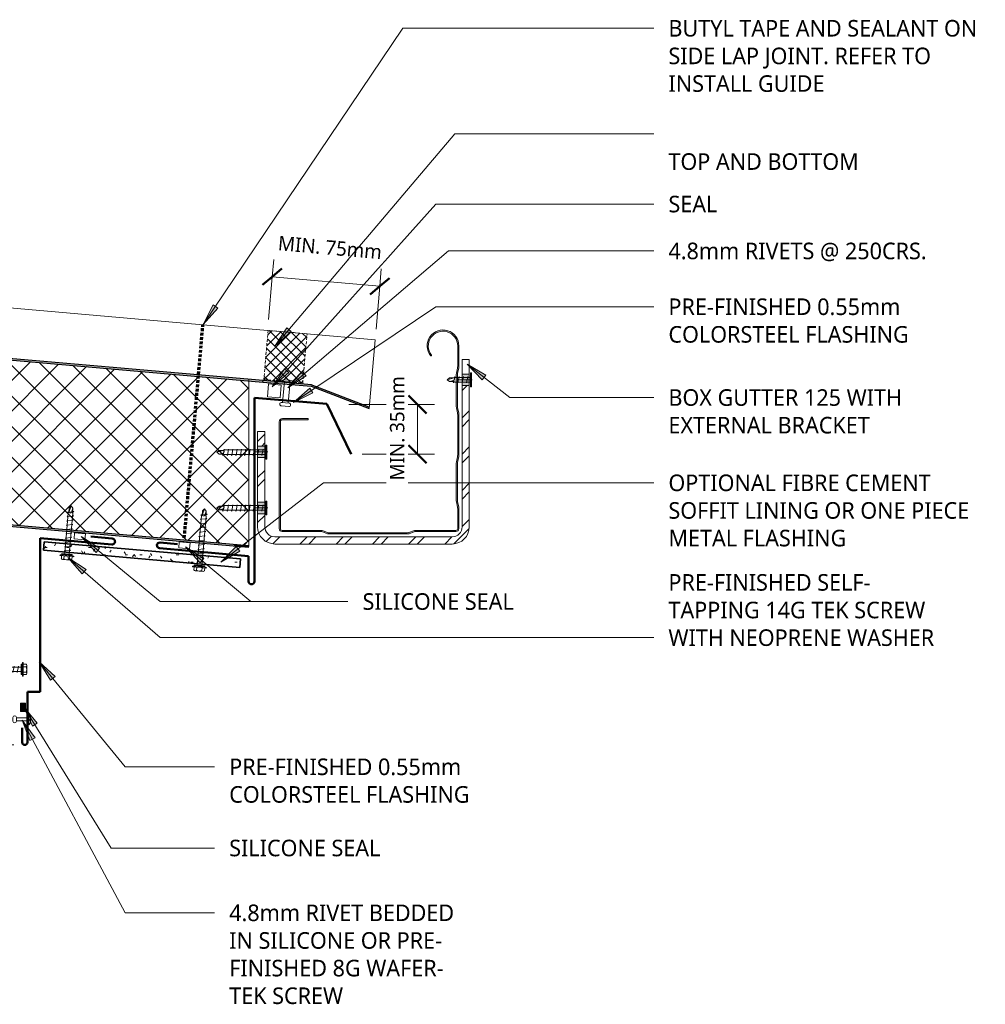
# Model space of a CAD drawing. Header units: millimetres. Extents: x -419 to 978, y -280 to 671.
# Tile 2 of 2: x 308 to 978, y -12 to 671. Entities that reach past the tile are written whole.
import ezdxf

# ---------------------------------------------------------------- set-up
doc = ezdxf.new("R2010")
doc.units = ezdxf.units.MM
doc.linetypes.add('Dash Short', pattern=[3, 2, -1])
for name, color, linetype, lineweight in [('A-ANNO-DIMS', 211, 'Continuous', 9), ('A-ANNO-DIMS-5', 211, 'Continuous', 9), ('A-DETL', 90, 'Continuous', 13), ('A-DETL-GENF', 92, 'Continuous', 13), ('A-DETL-THIN', 151, 'Continuous', 13), ('G-ANNO-TEXT', 231, 'Continuous', 9)]:
    doc.layers.add(name, color=color, linetype=linetype, lineweight=lineweight)
doc.styles.add('Yu Gothic', font='Yu Gothic.ttf', dxfattribs={"height": 11.5})
doc.styles.add('Yu Gothic_1', font='Yu Gothic.ttf', dxfattribs={"height": 10})
doc.dimstyles.new('Diagonal', dxfattribs={"dimscale": 304.8, "dimtxt": 11.609035, "dimasz": 0.04101, "dimexe": 0.03937, "dimexo": 0.024606, "dimgap": 0.024606, "dimtad": 1, "dimdec": 0, "dimzin": 0, "dimdsep": 46, "dimtxsty": 'Yu Gothic_1', "dimblk1": 'OBLIQUE', "dimblk2": 'OBLIQUE', "dimsah": 1, "dimcen": 0.09, "dimazin": 0, "dimtfac": 1, "dimtdec": 4, "dimtix": 1, "dimtmove": 2, "dimatfit": 3, "dimfxl": 1, "dimtvp": 1, "dimtfill": 1, "dimtolj": 1, "dimtzin": 0, "dimarcsym": 2})
doc.dimstyles.new('Diagonal_1', dxfattribs={"dimscale": 304.8, "dimtxt": 11.609035, "dimasz": 0.04101, "dimexe": 0.03937, "dimexo": 0.024606, "dimgap": 0.024606, "dimtad": 1, "dimdec": 0, "dimzin": 0, "dimdsep": 46, "dimtxsty": 'Yu Gothic_1', "dimblk1": 'OBLIQUE', "dimblk2": 'OBLIQUE', "dimsah": 1, "dimcen": 0.09, "dimazin": 0, "dimtfac": 1, "dimtdec": 4, "dimtix": 1, "dimtmove": 0, "dimatfit": 3, "dimfxl": 1, "dimtvp": 1, "dimtfill": 1, "dimtolj": 1, "dimtzin": 0, "dimarcsym": 2})

# ---------------------------------------------------------------- blocks, each defined once
blk = doc.blocks.new('Thermospan w Gutter Overhang original - 150mm-4206367-01 GUTTER DETAIL2')
at = {"layer": 'A-DETL-GENF', "lineweight": 25}
for points in [[(0, 1), (0, 0), (650.48, 0), (650.39, 1), (5.63, 1)], [(-75, -102.1), (-75, -103.1), (-33.51, -115), (-33.51, -114)], [(0, -114), (0, -115), (660.54, -115), (660.45, -114), (94.88, -114)]]:
    blk.add_hatch(color=256, dxfattribs=at).paths.add_polyline_path(points)
at = {"layer": 'A-DETL-GENF'}
h = blk.add_hatch(dxfattribs=at)
h.set_pattern_fill('FP_2', color=256, style=0, pattern_type=2)
h.set_pattern_definition([(230, (438.385, 345.506), (11.49067, -9.6418), []), (320, (438.385, 345.506), (9.6418, 11.49067), [])])
h.paths.add_polyline_path([(0, 0), (9.97, -114), (660.45, -114), (650.48, 0), (5.72, 0)])
at = {"layer": 'A-DETL-GENF', "lineweight": 25}
h = blk.add_hatch(color=256, dxfattribs=at)
h.paths.add_polyline_path([(-33.51, -114), (-33.51, -115), (0, -115), (0, -114), (-12.79, -114)])
h.paths.add_polyline_path([(-33.64, -114.96), (-33.65, -115), (-33.51, -115)])
for p, q in [((650.39, 1), (0, 1)), ((0, 1), (0, 0)), ((0, 0), (650.48, 0)), ((-75, -102.1), (-75, -103.1)), ((-33.51, -114), (-75, -102.1)), ((-75, -103.1), (-33.51, -115)), ((-33.65, -115), (0, -115)), ((0, -114), (-33.51, -114)), ((660.45, -114), (0, -114)), ((0, -114), (0, -115)), ((0, -115), (660.54, -115))]:
    blk.add_line(p, q, dxfattribs=at)
at = {"layer": 'A-DETL-GENF'}
for p, q in [((-75, -102.1), (-75, -150)), ((-27.54, -150), (-75, -150)), ((-0.44, -150), (-27.54, -150)), ((0, -150), (-0.44, -150)), ((0, -150), (278.52, -150)), ((285.86, -150), (663.6, -150))]:
    blk.add_line(p, q, dxfattribs=at)
blk = doc.blocks.new('TEK Screw - TEK Screw-4087587-01 GUTTER DETAIL2')
at = {"layer": 'A-DETL-GENF'}
blk.add_hatch(color=256, dxfattribs=at).paths.add_polyline_path([(-3.67, 1), (-3.67, 0), (3.67, 0), (3.67, 1)])
for p, q in [((4.79, 1.5), (-4.79, 1.5)), ((-4.79, 1.5), (-4.79, 1)), ((-3.67, 1), (-4.79, 1)), ((-3.67, 1.5), (-3.67, 3.47)), ((3.67, 1), (-3.67, 1)), ((-3.67, 1), (-3.67, 0)), ((-3.67, 0), (3.67, 0)), ((-2.76, 3.97), (2.76, 3.97)), ((-1.85, 1.5), (-1.85, 3.47)), ((-1.6, 0), (-1.6, -28.48)), ((1.6, -28.48), (1.6, 0)), ((1.85, 1.5), (1.85, 3.47)), ((3.67, 1.5), (3.67, 3.47)), ((4.79, 1), (3.67, 1)), ((3.67, 0), (3.67, 1)), ((4.79, 1), (4.79, 1.5)), ((2.17, -1.91), (-2.17, -2.67)), ((-2.17, -2.67), (-1.6, -3)), ((2.17, -4.91), (-2.17, -5.67)), ((-2.17, -5.67), (-1.6, -6)), ((1.6, -1.58), (2.17, -1.91)), ((1.6, -4.58), (2.17, -4.91)), ((2.17, -7.91), (-2.17, -8.67)), ((-2.17, -8.67), (-1.6, -9)), ((2.17, -10.91), (-2.17, -11.67)), ((-2.17, -11.67), (-1.6, -12)), ((1.6, -7.58), (2.17, -7.91)), ((1.6, -10.58), (2.17, -10.91)), ((1.6, -13.58), (2.17, -13.91)), ((2.17, -13.91), (-2.17, -14.67)), ((-2.17, -14.67), (-1.6, -15)), ((2.17, -16.91), (-2.17, -17.67)), ((-2.17, -17.67), (-1.6, -18)), ((2.17, -19.91), (-2.17, -20.67)), ((1.6, -16.58), (2.17, -16.91)), ((1.6, -19.58), (2.17, -19.91)), ((-2.17, -20.67), (-1.6, -21)), ((2.17, -22.91), (-2.17, -23.67)), ((-2.17, -23.67), (-1.6, -24)), ((2.17, -25.91), (-2.17, -26.67)), ((-2.17, -26.67), (-1.6, -27)), ((1.6, -22.58), (2.17, -22.91)), ((1.6, -25.58), (2.17, -25.91)), ((2.17, -28.91), (-2.17, -29.67)), ((-2.17, -29.67), (-1.6, -30)), ((-1.28, -28.79), (-1.6, -28.48)), ((-1.28, -32.02), (-1.28, -28.79)), ((-1.28, -32.02), (-0.56, -29.14)), ((-1.28, -32.02), (0, -33.54)), ((0, -33.54), (1.28, -28.79)), ((1.28, -32.02), (0, -33.54)), ((1.28, -28.79), (1.6, -28.48)), ((1.28, -32.02), (1.28, -28.79)), ((1.6, -28.58), (2.17, -28.91))]:
    blk.add_line(p, q, dxfattribs=at)
for centre, radius, start, end in [((-2.76, 2.9), 1.08, 32.38007, 147.61993), ((0, 0.31), 3.67, 59.72736, 120.27264), ((2.76, 2.9), 1.08, 32.38007, 147.61993), ((0.49, -29.68), 1.18, 48.23938, 152.93623)]:
    blk.add_arc(centre, radius, start, end, dxfattribs=at)
blk = doc.blocks.new('TEK Screw - TEK Screw-4102883-01 GUTTER DETAIL2')
at = {"layer": 'A-DETL-GENF'}
blk.add_hatch(color=256, dxfattribs=at).paths.add_polyline_path([(-3.67, 1), (-3.67, 0), (3.67, 0), (3.67, 1)])
for p, q in [((4.79, 1.5), (-4.79, 1.5)), ((-4.79, 1.5), (-4.79, 1)), ((-3.67, 1), (-4.79, 1)), ((-3.67, 1.5), (-3.67, 3.47)), ((3.67, 1), (-3.67, 1)), ((-3.67, 1), (-3.67, 0)), ((-3.67, 0), (3.67, 0)), ((-2.76, 3.97), (2.76, 3.97)), ((-1.85, 1.5), (-1.85, 3.47)), ((-1.6, 0), (-1.6, -34.31)), ((1.6, -34.31), (1.6, 0)), ((1.85, 1.5), (1.85, 3.47)), ((3.67, 1.5), (3.67, 3.47)), ((4.79, 1), (3.67, 1)), ((3.67, 0), (3.67, 1)), ((4.79, 1), (4.79, 1.5)), ((2.17, -1.91), (-2.17, -2.67)), ((-2.17, -2.67), (-1.6, -3)), ((2.17, -4.91), (-2.17, -5.67)), ((-2.17, -5.67), (-1.6, -6)), ((1.6, -1.58), (2.17, -1.91)), ((1.6, -4.58), (2.17, -4.91)), ((2.17, -7.91), (-2.17, -8.67)), ((-2.17, -8.67), (-1.6, -9)), ((2.17, -10.91), (-2.17, -11.67)), ((-2.17, -11.67), (-1.6, -12)), ((1.6, -7.58), (2.17, -7.91)), ((1.6, -10.58), (2.17, -10.91)), ((1.6, -13.58), (2.17, -13.91)), ((2.17, -13.91), (-2.17, -14.67)), ((-2.17, -14.67), (-1.6, -15)), ((2.17, -16.91), (-2.17, -17.67)), ((-2.17, -17.67), (-1.6, -18)), ((2.17, -19.91), (-2.17, -20.67)), ((1.6, -16.58), (2.17, -16.91)), ((1.6, -19.58), (2.17, -19.91)), ((-2.17, -20.67), (-1.6, -21)), ((2.17, -22.91), (-2.17, -23.67)), ((-2.17, -23.67), (-1.6, -24)), ((2.17, -25.91), (-2.17, -26.67)), ((-2.17, -26.67), (-1.6, -27)), ((1.6, -22.58), (2.17, -22.91)), ((1.6, -25.58), (2.17, -25.91)), ((2.17, -28.91), (-2.17, -29.67)), ((-2.17, -29.67), (-1.6, -30)), ((2.17, -31.91), (-2.17, -32.67)), ((-2.17, -32.67), (-1.6, -33)), ((1.6, -28.58), (2.17, -28.91)), ((1.6, -31.58), (2.17, -31.91)), ((2.17, -34.91), (-2.17, -35.67)), ((-2.17, -35.67), (-1.6, -36)), ((-1.28, -34.62), (-1.6, -34.31)), ((-1.28, -37.85), (-1.28, -34.62)), ((-1.28, -37.85), (-0.56, -34.97)), ((-1.28, -37.85), (0, -39.37)), ((0, -39.37), (1.28, -34.62)), ((1.28, -37.85), (0, -39.37)), ((1.28, -34.62), (1.6, -34.31)), ((1.28, -37.85), (1.28, -34.62)), ((1.6, -34.58), (2.17, -34.91))]:
    blk.add_line(p, q, dxfattribs=at)
for centre, radius, start, end in [((-2.76, 2.9), 1.08, 32.38007, 147.61993), ((0, 0.31), 3.67, 59.72736, 120.27264), ((2.76, 2.9), 1.08, 32.38007, 147.61993), ((0.49, -35.51), 1.18, 48.23938, 152.93623)]:
    blk.add_arc(centre, radius, start, end, dxfattribs=at)
blk = doc.blocks.new('TEK Screw - TEK Screw-4866916-01 GUTTER DETAIL2')
at = {"layer": 'A-DETL-GENF'}
blk.add_hatch(color=256, dxfattribs=at).paths.add_polyline_path([(-3.67, -1), (3.67, -1), (3.67, 0), (-3.67, 0)])
for p, q in [((-1.28, 138.19), (0, 139.71)), ((-1.28, 138.19), (-0.56, 135.31)), ((-1.28, 138.19), (-1.28, 134.96)), ((1.28, 138.19), (0, 139.71)), ((0, 139.71), (1.28, 134.96)), ((1.28, 138.19), (1.28, 134.96)), ((-2.17, 134.67), (-1.6, 135)), ((2.17, 133.91), (-2.17, 134.67)), ((-2.17, 131.67), (-1.6, 132)), ((2.17, 130.91), (-2.17, 131.67)), ((-1.28, 134.96), (-1.6, 134.65)), ((-1.6, 0), (-1.6, 134.65)), ((1.28, 134.96), (1.6, 134.65)), ((1.6, 134.65), (1.6, 0)), ((1.6, 133.58), (2.17, 133.91)), ((1.6, 130.58), (2.17, 130.91)), ((-2.17, 128.67), (-1.6, 129)), ((2.17, 127.91), (-2.17, 128.67)), ((-2.17, 125.67), (-1.6, 126)), ((2.17, 124.91), (-2.17, 125.67)), ((1.6, 127.58), (2.17, 127.91)), ((1.6, 124.58), (2.17, 124.91)), ((-2.17, 122.67), (-1.6, 123)), ((2.17, 121.91), (-2.17, 122.67)), ((-2.17, 119.67), (-1.6, 120)), ((2.17, 118.91), (-2.17, 119.67)), ((-2.17, 116.67), (-1.6, 117)), ((2.17, 115.91), (-2.17, 116.67)), ((1.6, 121.58), (2.17, 121.91)), ((1.6, 118.58), (2.17, 118.91)), ((-2.17, 113.67), (-1.6, 114)), ((2.17, 112.91), (-2.17, 113.67)), ((-2.17, 110.67), (-1.6, 111)), ((2.17, 109.91), (-2.17, 110.67)), ((1.6, 115.58), (2.17, 115.91)), ((1.6, 112.58), (2.17, 112.91)), ((1.6, 109.58), (2.17, 109.91)), ((-2.17, 107.67), (-1.6, 108)), ((2.17, 106.91), (-2.17, 107.67)), ((-2.17, 104.67), (-1.6, 105)), ((2.17, 103.91), (-2.17, 104.67)), ((1.6, 106.58), (2.17, 106.91)), ((1.6, 103.58), (2.17, 103.91)), ((-2.17, 101.67), (-1.6, 102)), ((2.17, 100.91), (-2.17, 101.67)), ((-2.17, 98.67), (-1.6, 99)), ((2.17, 97.91), (-2.17, 98.67)), ((-2.17, 95.67), (-1.6, 96)), ((1.6, 100.58), (2.17, 100.91)), ((1.6, 97.58), (2.17, 97.91)), ((2.17, 94.91), (-2.17, 95.67)), ((-2.17, 92.67), (-1.6, 93)), ((2.17, 91.91), (-2.17, 92.67)), ((-2.17, 89.67), (-1.6, 90)), ((2.17, 88.91), (-2.17, 89.67)), ((1.6, 94.58), (2.17, 94.91)), ((1.6, 91.58), (2.17, 91.91)), ((1.6, 88.58), (2.17, 88.91)), ((-2.17, 86.67), (-1.6, 87)), ((2.17, 85.91), (-2.17, 86.67)), ((-2.17, 83.67), (-1.6, 84)), ((2.17, 82.91), (-2.17, 83.67)), ((1.6, 85.58), (2.17, 85.91)), ((1.6, 82.58), (2.17, 82.91)), ((-2.17, 80.67), (-1.6, 81)), ((2.17, 79.91), (-2.17, 80.67)), ((-2.17, 77.67), (-1.6, 78)), ((2.17, 76.91), (-2.17, 77.67)), ((1.6, 79.58), (2.17, 79.91)), ((1.6, 76.58), (2.17, 76.91)), ((-2.17, 74.67), (-1.6, 75)), ((2.17, 73.91), (-2.17, 74.67)), ((-2.17, 71.67), (-1.6, 72)), ((2.17, 70.91), (-2.17, 71.67)), ((-2.17, 68.67), (-1.6, 69)), ((2.17, 67.91), (-2.17, 68.67)), ((1.6, 73.58), (2.17, 73.91)), ((1.6, 70.58), (2.17, 70.91)), ((-2.17, 65.67), (-1.6, 66)), ((2.17, 64.91), (-2.17, 65.67)), ((-2.17, 62.67), (-1.6, 63)), ((2.17, 61.91), (-2.17, 62.67)), ((1.6, 67.58), (2.17, 67.91)), ((1.6, 64.58), (2.17, 64.91)), ((1.6, 61.58), (2.17, 61.91)), ((-2.17, 59.67), (-1.6, 60)), ((2.17, 58.91), (-2.17, 59.67)), ((-2.17, 56.67), (-1.6, 57)), ((2.17, 55.91), (-2.17, 56.67)), ((1.6, 58.58), (2.17, 58.91)), ((1.6, 55.58), (2.17, 55.91)), ((-2.17, 53.67), (-1.6, 54)), ((2.17, 52.91), (-2.17, 53.67)), ((-2.17, 50.67), (-1.6, 51)), ((2.17, 49.91), (-2.17, 50.67)), ((-2.17, 47.67), (-1.6, 48)), ((1.6, 52.58), (2.17, 52.91)), ((1.6, 49.58), (2.17, 49.91)), ((2.17, 46.91), (-2.17, 47.67)), ((-2.17, 44.67), (-1.6, 45)), ((2.17, 43.91), (-2.17, 44.67)), ((-2.17, 41.67), (-1.6, 42)), ((2.17, 40.91), (-2.17, 41.67)), ((1.6, 46.58), (2.17, 46.91)), ((1.6, 43.58), (2.17, 43.91)), ((-2.17, 38.67), (-1.6, 39)), ((2.17, 37.91), (-2.17, 38.67)), ((-2.17, 35.67), (-1.6, 36)), ((2.17, 34.91), (-2.17, 35.67)), ((1.6, 40.58), (2.17, 40.91)), ((1.6, 37.58), (2.17, 37.91)), ((1.6, 34.58), (2.17, 34.91)), ((-2.17, 32.67), (-1.6, 33)), ((2.17, 31.91), (-2.17, 32.67)), ((-2.17, 29.67), (-1.6, 30)), ((2.17, 28.91), (-2.17, 29.67)), ((1.6, 31.58), (2.17, 31.91)), ((1.6, 28.58), (2.17, 28.91)), ((-2.17, 26.67), (-1.6, 27)), ((2.17, 25.91), (-2.17, 26.67)), ((-2.17, 23.67), (-1.6, 24)), ((2.17, 22.91), (-2.17, 23.67)), ((-2.17, 20.67), (-1.6, 21)), ((2.17, 19.91), (-2.17, 20.67)), ((1.6, 25.58), (2.17, 25.91)), ((1.6, 22.58), (2.17, 22.91)), ((-2.17, 17.67), (-1.6, 18)), ((2.17, 16.91), (-2.17, 17.67)), ((-2.17, 14.67), (-1.6, 15)), ((2.17, 13.91), (-2.17, 14.67)), ((1.6, 19.58), (2.17, 19.91)), ((1.6, 16.58), (2.17, 16.91)), ((1.6, 13.58), (2.17, 13.91)), ((-2.17, 11.67), (-1.6, 12)), ((2.17, 10.91), (-2.17, 11.67)), ((-2.17, 8.67), (-1.6, 9)), ((2.17, 7.91), (-2.17, 8.67)), ((1.6, 10.58), (2.17, 10.91)), ((1.6, 7.58), (2.17, 7.91)), ((-2.17, 5.67), (-1.6, 6)), ((2.17, 4.91), (-2.17, 5.67)), ((-2.17, 2.67), (-1.6, 3)), ((2.17, 1.91), (-2.17, 2.67)), ((1.6, 4.58), (2.17, 4.91)), ((1.6, 1.58), (2.17, 1.91)), ((-4.79, -1.5), (-4.79, -1)), ((-3.67, -1), (-4.79, -1)), ((4.79, -1.5), (-4.79, -1.5)), ((3.67, 0), (-3.67, 0)), ((-3.67, 0), (-3.67, -1)), ((-3.67, -1), (3.67, -1)), ((-3.67, -1.5), (-3.67, -3.47)), ((-2.76, -3.97), (2.76, -3.97)), ((-1.85, -1.5), (-1.85, -3.47)), ((1.85, -1.5), (1.85, -3.47)), ((3.67, -1), (3.67, 0)), ((4.79, -1), (3.67, -1)), ((3.67, -1.5), (3.67, -3.47)), ((4.79, -1), (4.79, -1.5))]:
    blk.add_line(p, q, dxfattribs=at)
for centre, radius, start, end in [((0.49, 135.84), 1.18, 207.06377, 311.76062), ((-2.76, -2.9), 1.08, 212.38007, 327.61993), ((0, -0.31), 3.67, 239.72736, 300.27264), ((2.76, -2.9), 1.08, 212.38007, 327.61993)]:
    blk.add_arc(centre, radius, start, end, dxfattribs=at)
blk = doc.blocks.new('Metalcraft Gutters and Brackets - Box Gutter 125 with External Bracket-4687686-01 GUTTER DETAIL2')
at = {"layer": 'A-DETL-GENF'}
h = blk.add_hatch(dxfattribs=at)
h.set_pattern_fill('FP_4', color=256, style=0, pattern_type=2)
h.set_pattern_definition([(225, (496.055, 314.153), (12.57236, -12.57236), []), (225, (496.055, 295.103), (12.57236, -12.57236), [])])
h.paths.add_polyline_path([(-96.72, 7), (-112, 7), (-115.11, 6.59), (-118, 5.39), (-120.49, 3.49), (-122.39, 1), (-123.59, -1.89), (-124, -5), (-124, -103), (-119, -103), (-119, -5), (-118.76, -3.19), (-118.06, -1.5), (-116.95, -0.05), (-115.5, 1.06), (-113.81, 1.76), (-112, 2), (11, 2), (12.81, 1.76), (14.5, 1.06), (15.95, -0.05), (17.06, -1.5), (17.76, -3.19), (18, -5), (18, -14), (23, -14), (23, -5), (22.59, -1.89), (21.39, 1), (19.49, 3.49), (17, 5.39), (14.11, 6.59), (11, 7), (8.55, 7)])
h.paths.add_polyline_path([(19.29, -22), (18, -22), (18, -53), (23, -53), (23, -22)])
h.paths.add_polyline_path([(22.24, -61), (18, -61), (18, -71), (23, -71), (23, -61)])
h.paths.add_polyline_path([(-119, -111), (-124, -111), (-124, -121), (-119, -121)])
blk.add_hatch(color=256, dxfattribs=at).paths.add_polyline_path([(-26.25, 0), (-81.89, -0.04), (-82.33, -0.17), (-86.05, -1.61), (-86.5, -1.66), (-114.72, -1.66), (-115.23, -1.73), (-115.72, -1.92), (-116.13, -2.24), (-116.45, -2.66), (-116.65, -3.14), (-116.71, -3.65), (-116.69, -18.09), (-116.62, -18.56), (-115.74, -23.09), (-115.71, -23.68), (-115.74, -49.11), (-115.83, -49.69), (-116.69, -54.12), (-116.71, -54.6), (-116.69, -83.41), (-116.62, -83.88), (-115.74, -88.41), (-115.71, -88.99), (-115.74, -110.68), (-115.83, -111.26), (-116.69, -115.69), (-116.71, -116.17), (-116.71, -130.57), (-116.36, -133.34), (-115.33, -135.92), (-113.67, -138.17), (-111.51, -139.92), (-108.98, -141.08), (-106.23, -141.56), (-103.45, -141.34), (-100.82, -140.43), (-98.5, -138.88), (-96.65, -136.8), (-95.37, -134.33), (-94.76, -131.61), (-94.85, -128.82), (-95.64, -126.15), (-97.08, -123.76), (-97.45, -123.51), (-97.64, -123.56), (-97.78, -123.69), (-97.82, -123.78), (-97.75, -124.15), (-96.41, -126.36), (-95.66, -128.83), (-95.55, -131.42), (-96.11, -133.95), (-97.28, -136.26), (-98.99, -138.2), (-101.14, -139.64), (-103.58, -140.5), (-106.16, -140.71), (-108.71, -140.27), (-111.07, -139.2), (-113.08, -137.58), (-114.62, -135.49), (-115.59, -133.09), (-115.91, -130.52), (-115.88, -115.77), (-115.79, -115.14), (-114.95, -110.76), (-114.91, -110), (-114.95, -88.33), (-115.29, -86.46), (-115.88, -83.33), (-115.91, -82.69), (-115.88, -54.2), (-115.79, -53.57), (-114.95, -49.19), (-114.91, -48.43), (-114.95, -23.01), (-115.06, -22.26), (-115.88, -18.01), (-115.91, -17.37), (-115.87, -3.34), (-115.75, -3.06), (-115.56, -2.81), (-115.32, -2.62), (-115.03, -2.5), (-114.72, -2.46), (-85.9, -2.4), (-85.31, -2.23), (-82.58, -1.13), (-81.73, -0.88), (-80.84, -0.8), (-26, -0.84), (-25.55, -0.97), (-21.84, -2.4), (-21.23, -2.46), (6.31, -2.5), (6.6, -2.62), (6.85, -2.81), (7.04, -3.06), (7.16, -3.34), (7.2, -3.65), (7.15, -78.2), (7, -78.56), (6.76, -78.87), (6.45, -79.1), (6.09, -79.25), (5.71, -79.3), (-12, -79.3), (-12, -80.1), (5.71, -80.1), (6.3, -80.02), (6.85, -79.8), (7.33, -79.43), (7.69, -78.96), (7.92, -78.4), (8, -77.81), (8, -3.65), (7.93, -3.14), (7.73, -2.66), (7.42, -2.24), (7, -1.92), (6.52, -1.73), (6, -1.66), (-21.69, -1.61), (-22.12, -1.49), (-25.85, -0.04)])
h = blk.add_hatch(color=256, dxfattribs=at)
h.paths.add_polyline_path([(18, -14), (18, -22), (23, -22), (23, -14)])
h.paths.add_polyline_path([(18, -53), (18, -61), (23, -61), (23, -53)])
h.paths.add_polyline_path([(-119, -103), (-124, -103), (-124, -111), (-119, -111)])
for p, q in [((11, 7), (-112, 7)), ((-112, 2), (11, 2)), ((-124, -5), (-124, -103)), ((-119, -103), (-119, -5)), ((-116.71, -3.65), (-116.71, -17.61)), ((-115.91, -17.37), (-115.91, -3.65)), ((-86.5, -1.66), (-114.72, -1.66)), ((-114.72, -2.46), (-86.5, -2.46)), ((-82.33, -0.17), (-85.61, -1.49)), ((-85.31, -2.23), (-82.58, -1.13)), ((-26.25, 0), (-81.43, 0)), ((-80.84, -0.8), (-26.46, -0.8)), ((-25.55, -0.97), (-22.42, -2.23)), ((-22.12, -1.49), (-25.45, -0.15)), ((6, -1.66), (-21.23, -1.66)), ((-21.23, -2.46), (6, -2.46)), ((7.2, -3.65), (7.2, -77.81)), ((8, -77.81), (8, -3.65)), ((18, -5), (18, -14)), ((23, -14), (23, -5)), ((-116.62, -18.56), (-115.83, -22.51)), ((-115.06, -22.26), (-115.79, -18.64)), ((16, -18), (25, -18)), ((22.39, -18), (16, -18)), ((23, -14), (18, -14)), ((18, -14), (18, -22)), ((23, -22), (23, -14)), ((-115.71, -23.68), (-115.71, -48.53)), ((-114.91, -48.43), (-114.91, -23.78)), ((18, -22), (18, -53)), ((18, -22), (23, -22)), ((23, -53), (23, -22)), ((-116.71, -54.6), (-116.71, -82.93)), ((-115.83, -49.69), (-116.62, -53.64)), ((-115.79, -53.57), (-115.06, -49.95)), ((23, -53), (18, -53)), ((18, -53), (18, -61)), ((23, -61), (23, -53)), ((-115.91, -82.69), (-115.91, -54.83)), ((16, -57), (25, -57)), ((22.39, -57), (16, -57)), ((18, -61), (18, -71)), ((18, -61), (23, -61)), ((23, -71), (23, -61)), ((18, -71), (23, -71)), ((5.71, -79.3), (-12, -79.3)), ((-12, -79.3), (-12, -80.1)), ((-12, -80.1), (5.71, -80.1)), ((-116.62, -83.88), (-115.83, -87.83)), ((-115.06, -87.58), (-115.79, -83.96)), ((-115.71, -88.99), (-115.71, -110.1)), ((-114.91, -110), (-114.91, -89.1)), ((-126, -107), (-117, -107)), ((-126, -107), (-117, -107)), ((-119, -103), (-124, -103)), ((-124, -103), (-124, -111)), ((-119, -111), (-119, -103)), ((-124, -111), (-124, -121)), ((-124, -111), (-119, -111)), ((-119, -121), (-119, -111)), ((-116.71, -116.17), (-116.71, -130.57)), ((-115.83, -111.26), (-116.62, -115.21)), ((-115.79, -115.14), (-115.06, -111.52)), ((-124, -121), (-119, -121)), ((-115.91, -130.52), (-115.91, -116.4))]:
    blk.add_line(p, q, dxfattribs=at)
for centre, radius, start, end in [((-112, -5), 12, 90, 180), ((11, -5), 12, 0, 90), ((-112, -5), 7, 90, 180), ((11, -5), 7, 360, 90), ((-114.72, -3.65), 2, 90, 180), ((-114.72, -3.65), 1.2, 90, 180), ((-86.5, 0.75), 2.4, 270, 291.80141), ((-86.5, 0.75), 3.2, 270, 291.80141), ((-80.84, -5.47), 4.67, 90, 111.80141), ((-81.43, -2.41), 2.41, 90, 111.80141), ((-26.46, -3.25), 2.45, 68.19859, 90), ((-26.25, -2.16), 2.16, 68.19859, 90), ((-21.23, 0.75), 3.2, 248.19859, 270), ((-21.23, 0.75), 2.4, 248.19859, 270), ((6, -3.65), 2, 0, 90), ((6, -3.65), 1.2, 360, 90), ((-111.83, -17.61), 4.88, 180, 191.30993), ((-109.46, -17.37), 6.46, 180, 191.30993), ((-121.63, -23.68), 5.92, 360, 11.30993), ((-122.67, -23.78), 7.76, 360, 11.30993), ((-111.83, -54.6), 4.88, 168.69007, 180), ((-109.46, -54.83), 6.46, 168.69007, 180), ((-121.63, -48.53), 5.92, 348.69007, 0), ((-122.67, -48.43), 7.76, 348.69007, 0), ((5.71, -77.81), 1.49, 270, 360), ((5.71, -77.81), 2.29, 270, 0), ((-111.83, -82.93), 4.88, 180, 191.30993), ((-109.46, -82.69), 6.46, 180, 191.30993), ((-121.63, -88.99), 5.92, 360, 11.30993), ((-122.67, -89.1), 7.76, 360, 11.30993), ((-111.83, -116.17), 4.88, 168.69007, 180), ((-109.46, -116.4), 6.46, 168.69007, 180), ((-121.63, -110.1), 5.92, 348.69007, 0), ((-122.67, -110), 7.76, 348.69007, 0), ((-105.71, -130.57), 11, 180, 38.25626), ((-105.71, -130.52), 10.2, 180, 38.70546), ((-97.45, -123.9), 0.394, 20.17849, 218.70546)]:
    blk.add_arc(centre, radius, start, end, dxfattribs=at)
blk = doc.blocks.new('Wafer Tek_Self Tapping - Wafer TeK-4688013-01 GUTTER DETAIL2')
at = {"layer": 'A-DETL-GENF'}
for p, q in [((-2.17, 29.67), (-1.6, 30)), ((2.17, 28.91), (-2.17, 29.67)), ((-1.28, 29.27), (-1.6, 28.95)), ((-1.6, 0), (-1.6, 28.95)), ((-1.28, 32.49), (0, 34.01)), ((-1.28, 32.49), (-0.56, 29.61)), ((-1.28, 32.49), (-1.28, 29.27)), ((1.28, 32.49), (0, 34.01)), ((0, 34.01), (1.28, 29.27)), ((1.28, 32.49), (1.28, 29.27)), ((1.28, 29.27), (1.6, 28.95)), ((1.6, 28.95), (1.6, 0)), ((1.6, 28.58), (2.17, 28.91)), ((-2.17, 26.67), (-1.6, 27)), ((2.17, 25.91), (-2.17, 26.67)), ((-2.17, 23.67), (-1.6, 24)), ((2.17, 22.91), (-2.17, 23.67)), ((-2.17, 20.67), (-1.6, 21)), ((2.17, 19.91), (-2.17, 20.67)), ((1.6, 25.58), (2.17, 25.91)), ((1.6, 22.58), (2.17, 22.91)), ((-2.17, 17.67), (-1.6, 18)), ((2.17, 16.91), (-2.17, 17.67)), ((-2.17, 14.67), (-1.6, 15)), ((2.17, 13.91), (-2.17, 14.67)), ((1.6, 19.58), (2.17, 19.91)), ((1.6, 16.58), (2.17, 16.91)), ((1.6, 13.58), (2.17, 13.91)), ((-2.17, 11.67), (-1.6, 12)), ((2.17, 10.91), (-2.17, 11.67)), ((-2.17, 8.67), (-1.6, 9)), ((2.17, 7.91), (-2.17, 8.67)), ((1.6, 10.58), (2.17, 10.91)), ((1.6, 7.58), (2.17, 7.91)), ((-4.79, 0), (4.79, 0)), ((-4.79, -0.74), (-4.79, 0)), ((-2.17, 5.67), (-1.6, 6)), ((2.17, 4.91), (-2.17, 5.67)), ((-2.17, 2.67), (-1.6, 3)), ((2.17, 1.91), (-2.17, 2.67)), ((1.6, 4.58), (2.17, 4.91)), ((1.6, 1.58), (2.17, 1.91)), ((4.79, 0), (4.79, -0.74)), ((4.79, -0.74), (-4.79, -0.74))]:
    blk.add_line(p, q, dxfattribs=at)
blk.add_arc((0.49, 30.15), 1.18, 207.06377, 311.76062, dxfattribs=at)
blk = doc.blocks.new('Wafer Tek_Self Tapping - Wafer TeK-4688323-01 GUTTER DETAIL2')
at = {"layer": 'A-DETL-GENF'}
for p, q in [((-1.28, 14.61), (0, 16.13)), ((-1.28, 14.61), (-0.56, 11.73)), ((-1.28, 14.61), (-1.28, 11.38)), ((1.28, 14.61), (0, 16.13)), ((0, 16.13), (1.28, 11.38)), ((1.28, 14.61), (1.28, 11.38)), ((-2.17, 11.67), (-1.6, 12)), ((2.17, 10.91), (-2.17, 11.67)), ((-2.17, 8.67), (-1.6, 9)), ((2.17, 7.91), (-2.17, 8.67)), ((-1.28, 11.38), (-1.6, 11.07)), ((-1.6, 0), (-1.6, 11.07)), ((1.28, 11.38), (1.6, 11.07)), ((1.6, 11.07), (1.6, 0)), ((1.6, 10.58), (2.17, 10.91)), ((1.6, 7.58), (2.17, 7.91)), ((-4.79, 0), (4.79, 0)), ((-4.79, -0.74), (-4.79, 0)), ((-2.17, 5.67), (-1.6, 6)), ((2.17, 4.91), (-2.17, 5.67)), ((-2.17, 2.67), (-1.6, 3)), ((2.17, 1.91), (-2.17, 2.67)), ((1.6, 4.58), (2.17, 4.91)), ((1.6, 1.58), (2.17, 1.91)), ((4.79, 0), (4.79, -0.74)), ((4.79, -0.74), (-4.79, -0.74))]:
    blk.add_line(p, q, dxfattribs=at)
blk.add_arc((0.49, 12.26), 1.18, 207.06377, 311.76062, dxfattribs=at)
blk = doc.blocks.new('Foam Closure - Foam Closure-4713953-01 GUTTER DETAIL2')
at = {"layer": 'A-DETL-GENF'}
h = blk.add_hatch(dxfattribs=at)
h.set_pattern_fill('FP_6', color=256, style=0, pattern_type=2)
h.set_pattern_definition([(230, (465.925, 461.263), (3.830222, -3.213938), []), (320, (465.925, 461.263), (3.213938, 3.830222), [])])
h.paths.add_polyline_path([(0, 0), (0, -34.31), (27.1, -34.31), (27.1, 0), (16.91, 0)])
at = {"layer": 'A-DETL-GENF', "linetype": 'Dash Short'}
for p, q in [((0, 0), (0, -34.31)), ((27.1, 0), (0, 0)), ((27.1, -34.31), (27.1, 0)), ((0, -34.31), (27.1, -34.31))]:
    blk.add_line(p, q, dxfattribs=at)
blk = doc.blocks.new('Pop Rivets2 - Rivet-4737094-01 GUTTER DETAIL2')
at = {"layer": 'A-DETL-GENF'}
for p, q in [((5.24, 0), (-5.24, 0)), ((-2, -14.65), (-2, 0)), ((-1.5, 1.16), (1.5, 1.16)), ((2, -14.65), (2, 0)), ((2.53, -14.65), (-2.53, -14.65)), ((-2.53, -17.15), (2.53, -17.15))]:
    blk.add_line(p, q, dxfattribs=at)
for centre, radius, start, end in [((-1.5, -5.47), 6.62, 90, 124.36366), ((1.5, -5.47), 6.62, 55.63634, 90), ((-2.53, -15.9), 1.25, 90, 270), ((2.53, -15.9), 1.25, 270, 90)]:
    blk.add_arc(centre, radius, start, end, dxfattribs=at)
blk = doc.blocks.new('Pop Rivets6 - Rivet 2-4865571-01 GUTTER DETAIL2')
at = {"layer": 'A-DETL-GENF'}
for p, q in [((-1.24, 11.14), (1.17, 11.14)), ((1.17, 8.64), (-1.24, 8.64)), ((-1, 8.64), (-1, 0)), ((1, 8.64), (1, 0)), ((3.77, 0), (-3.77, 0)), ((-1.5, -1.16), (1.5, -1.16))]:
    blk.add_line(p, q, dxfattribs=at)
for centre, radius, start, end in [((-1.24, 9.89), 1.25, 90, 270), ((1.17, 9.89), 1.25, 270, 90), ((-1.5, 1.65), 2.8, 216, 270), ((1.5, 1.65), 2.8, 270, 324)]:
    blk.add_arc(centre, radius, start, end, dxfattribs=at)
blk = doc.blocks.new('DIMBLOCK1-01 GUTTER DETAIL2')
at = {"layer": 'A-ANNO-DIMS-5'}
for p, q in [((483.16, 492.64), (484.21, 504.59)), ((483.16, 492.64), (480.56, 462.88)), ((557.87, 486.1), (483.16, 492.64)), ((557.87, 486.1), (558.92, 498.05)), ((557.87, 486.1), (555.27, 456.35))]:
    blk.add_line(p, q, dxfattribs=at)
at = {"layer": 'A-ANNO-DIMS-5', "lineweight": 50}
for p, q in [((483.16, 492.64), (476.39, 486.96)), ((483.16, 492.64), (489.93, 498.32)), ((557.87, 486.1), (551.1, 480.42)), ((557.87, 486.1), (564.65, 491.78))]:
    blk.add_line(p, q, dxfattribs=at)
at = {"layer": 'A-ANNO-DIMS-5', "color": 0, "insert": (487.73, 521.08), "char_height": 10, "width": 85.0191, "attachment_point": 1, "rotation": 355, "line_spacing_factor": 1.024327, "style": 'Yu Gothic_1', "bg_fill": 3, "box_fill_scale": 1.25, "bg_fill_color": 256, "bg_fill_true_color": 13158600, "bg_fill_transparency": 0}
blk.add_mtext('MIN. 75mm', dxfattribs=at)
blk = doc.blocks.new('_Oblique')
at = {"color": 0, "linetype": 'ByBlock', "lineweight": -2}
blk.add_line((-0.5, -0.5), (0.5, 0.5), dxfattribs=at)
blk = doc.blocks.new('DIMBLOCK2-01 GUTTER DETAIL2')
at = {"layer": 'A-ANNO-DIMS-5', "lineweight": 50}
for p, q in [((583.96, 404.05), (577.71, 410.3)), ((583.96, 404.05), (590.21, 397.8)), ((583.96, 369.42), (577.71, 375.67)), ((583.96, 369.42), (590.21, 363.17))]:
    blk.add_line(p, q, dxfattribs=at)
at = {"layer": 'A-ANNO-DIMS-5'}
for p, q in [((583.96, 404.05), (536.49, 404.05)), ((583.96, 404.05), (583.96, 369.42)), ((583.96, 404.05), (595.96, 404.05)), ((583.96, 369.42), (545.62, 369.42)), ((583.96, 369.42), (595.96, 369.42))]:
    blk.add_line(p, q, dxfattribs=at)
at = {"layer": 'A-ANNO-DIMS-5', "color": 0, "insert": (564.92, 351.31), "char_height": 10, "width": 85.0191, "attachment_point": 1, "rotation": 90, "line_spacing_factor": 1.024327, "style": 'Yu Gothic_1', "bg_fill": 3, "box_fill_scale": 1.25, "bg_fill_color": 256, "bg_fill_true_color": 13158600, "bg_fill_transparency": 0}
blk.add_mtext('MIN. 35mm', dxfattribs=at)
blk = doc.blocks.new('DIMBLOCK3-01 GUTTER DETAIL2')
at = {"layer": 'A-ANNO-DIMS-5', "lineweight": 50}
for p, q in [((287.04, 313.53), (280.79, 319.78)), ((287.04, 313.53), (293.29, 307.28)), ((287.04, 167.68), (280.79, 173.93)), ((287.04, 167.68), (293.29, 161.43))]:
    blk.add_line(p, q, dxfattribs=at)
at = {"layer": 'A-ANNO-DIMS-5'}
for p, q in [((287.04, 313.53), (275.04, 313.53)), ((287.04, 313.53), (287.04, 167.68)), ((287.04, 313.53), (288.38, 313.53)), ((287.04, 167.68), (275.04, 167.68)), ((287.04, 167.68), (303.86, 167.68))]:
    blk.add_line(p, q, dxfattribs=at)
at = {"layer": 'A-ANNO-DIMS-5', "color": 0, "insert": (268.01, 201.51), "char_height": 10, "width": 93.8283, "attachment_point": 1, "rotation": 90, "line_spacing_factor": 1.024327, "style": 'Yu Gothic_1', "bg_fill": 3, "box_fill_scale": 1.25, "bg_fill_color": 256, "bg_fill_true_color": 13158600, "bg_fill_transparency": 0}
blk.add_mtext('MIN. 125mm', dxfattribs=at)

msp = doc.modelspace()

# ---------------------------------------------------------------- hatches: boundary and pattern name
at = {"layer": 'A-DETL-GENF'}
h = msp.add_hatch(dxfattribs=at)
h.set_pattern_fill('FP_3', color=9, style=0, pattern_type=2)
h.set_pattern_definition([(0, (0, 0), (20.32, 5.08), [1.676, -13.564, 1.676, -13.564, -81.28]), (0, (0, 0), (20.32, 5.08), [-30.48, 1.676, -28.804, 1.676, -13.564, -35.56]), (0, (0, 0), (20.32, 5.08), [-76.2, 1.676, -8.484, 1.676, -23.724]), (120, (7.62, 2.54), (-14.55941, 15.057636), [1.676, -13.564, 1.676, -13.564, -81.28]), (120, (7.62, 2.54), (-14.55941, 15.057636), [-30.48, 1.676, -28.804, 1.676, -13.564, -35.56]), (120, (7.62, 2.54), (-14.55941, 15.057636), [-76.2, 1.676, -8.484, 1.676, -23.724]), (240, (10.16, 12.7), (-5.76059, -20.137636), [1.676, -13.564, 1.676, -13.564, -81.28]), (240, (10.16, 12.7), (-5.76059, -20.137636), [-30.48, 1.676, -28.804, 1.676, -13.564, -35.56]), (240, (10.16, 12.7), (-5.76059, -20.137636), [-76.2, 1.676, -8.484, 1.676, -23.724])])
h.paths.add_polyline_path([(460.61, 290.85), (461.13, 296.83), (324.82, 308.75), (324.3, 302.78), (436.41, 292.97)])
msp.add_hatch(color=10, dxfattribs=at).paths.add_polyline_path([(308.5, 190.81), (311.88, 190.81), (311.88, 196.67), (308.5, 196.67)])
at = {"layer": 'G-ANNO-TEXT'}
for points in [[(435.35, 459.57), (445.38, 470.9), (442.1, 473.11)], [(618.45, 431.89), (629.09, 421.14), (631.51, 424.26)], [(483.26, 416.3), (494.73, 426.16), (491.79, 428.8)], [(493.95, 415.57), (506.65, 423.79), (504.09, 426.8)], [(497.9, 405.42), (511.45, 412.15), (509.25, 415.43)], [(350.52, 312.34), (360.85, 301.29), (363.36, 304.33)], [(422.97, 305.26), (433.21, 294.12), (435.74, 297.15)], [(447.53, 294.6), (460.61, 302.21), (458.19, 305.34)], [(341.27, 297.74), (351.31, 286.41), (353.9, 289.4)], [(321.32, 225.41), (329.31, 212.56), (332.36, 215.07)]]:
    msp.add_hatch(color=7, dxfattribs=at).paths.add_polyline_path(points)

# ---------------------------------------------------------------- linework, layer by layer
at = {"layer": 'A-DETL', "linetype": 'Dash Short', "lineweight": 70}
msp.add_line((422.14, 311.48), (435.07, 459.33), dxfattribs=at)
at = {"layer": 'A-DETL'}
for p, q in [((480.64, 418.3), (479.86, 409.39)), ((489.51, 417.52), (480.64, 418.3)), ((488.73, 408.61), (489.51, 417.52)), ((479.86, 409.39), (488.73, 408.61)), ((345.91, 314.81), (345.55, 310.73)), ((353.43, 314.15), (345.91, 314.81)), ((345.55, 310.73), (353.08, 310.07)), ((353.08, 310.07), (353.43, 314.15)), ((418.68, 308.61), (418.33, 304.53)), ((426.21, 307.95), (418.68, 308.61)), ((425.85, 303.87), (426.21, 307.95)), ((418.33, 304.53), (425.85, 303.87)), ((308.5, 196.67), (308.5, 190.81)), ((311.88, 196.67), (308.5, 196.67)), ((311.88, 190.81), (311.88, 196.67)), ((308.5, 190.81), (311.88, 190.81))]:
    msp.add_line(p, q, dxfattribs=at)
at = {"layer": 'A-DETL', "lineweight": 50}
for p, q in [((521.09, 404.34), (470.85, 408.73)), ((470.85, 408.73), (470.85, 281.23)), ((521.09, 404.34), (538.12, 369.42)), ((321.94, 204.49), (321.94, 311.16)), ((371.75, 306.81), (321.94, 311.16)), ((372.13, 310.95), (357.19, 312.26)), ((405.34, 308.15), (417.32, 307.1)), ((404.99, 304.17), (466.74, 298.76)), ((456.82, 306.36), (466.89, 305.48)), ((466.74, 298.76), (466.74, 281.23)), ((313.17, 169.49), (313.17, 204.49)), ((313.17, 204.49), (321.94, 204.49)), ((309.54, 169.49), (309.54, 179.49))]:
    msp.add_line(p, q, dxfattribs=at)
at = {"layer": 'A-DETL', "lineweight": 35}
for p, q in [((324.82, 308.75), (324.3, 302.78)), ((461.13, 296.83), (324.82, 308.75)), ((324.3, 302.78), (460.61, 290.85)), ((460.61, 290.85), (461.13, 296.83))]:
    msp.add_line(p, q, dxfattribs=at)
at = {"layer": 'A-DETL', "lineweight": 50}
for centre, radius, start, end in [((371.95, 308.88), 2.08, 264.42696, 85), ((405.16, 306.16), 2, 85, 265), ((468.8, 281.23), 2.06, 180, 0), ((311.36, 169.49), 1.82, 180, 0)]:
    msp.add_arc(centre, radius, start, end, dxfattribs=at)
at = {"layer": 'A-DETL-THIN'}
msp.add_line((466.89, 421.42), (466.89, 305.48), dxfattribs=at)
at = {"layer": 'G-ANNO-TEXT', "color": 7}
for p, q in [((573.97, 665.14), (748.16, 665.14)), ((609.92, 591.79), (748.16, 591.79)), ((596.81, 543.13), (748.16, 543.13)), ((493.95, 415.57), (605.58, 510.59)), ((605.58, 510.59), (748.16, 510.59)), ((442.1, 473.11), (435.35, 459.57)), ((445.38, 470.9), (442.1, 473.11)), ((497.9, 405.42), (596.81, 471.85)), ((596.81, 471.85), (748.16, 471.85)), ((435.35, 459.57), (445.38, 470.9)), ((618.45, 431.89), (629.09, 421.14)), ((631.51, 424.26), (618.45, 431.89)), ((618.45, 431.89), (648.19, 408.83)), ((491.79, 428.8), (483.26, 416.3)), ((483.26, 416.3), (494.73, 426.16)), ((494.73, 426.16), (491.79, 428.8)), ((504.09, 426.8), (493.95, 415.57)), ((493.95, 415.57), (506.65, 423.79)), ((506.65, 423.79), (504.09, 426.8)), ((629.09, 421.14), (631.51, 424.26)), ((509.25, 415.43), (497.9, 405.42)), ((497.9, 405.42), (511.45, 412.15)), ((511.45, 412.15), (509.25, 415.43)), ((648.19, 408.83), (748.16, 408.83)), ((447.53, 294.6), (518.71, 349.62)), ((518.71, 349.62), (748.16, 349.62)), ((350.52, 312.34), (360.85, 301.29)), ((363.36, 304.33), (350.52, 312.34)), ((350.52, 312.34), (405.32, 267.23)), ((360.85, 301.29), (363.36, 304.33)), ((422.97, 305.26), (433.21, 294.12)), ((435.74, 297.15), (422.97, 305.26)), ((422.97, 305.26), (468.41, 267.23)), ((458.19, 305.34), (447.53, 294.6)), ((447.53, 294.6), (460.61, 302.21)), ((460.61, 302.21), (458.19, 305.34)), ((341.27, 297.74), (351.31, 286.41)), ((353.9, 289.4), (341.27, 297.74)), ((341.27, 297.74), (405.32, 242.14)), ((433.21, 294.12), (435.74, 297.15)), ((351.31, 286.41), (353.9, 289.4)), ((405.32, 267.23), (535.76, 267.23)), ((468.41, 267.23), (535.76, 267.23)), ((405.32, 242.14), (748.16, 242.14)), ((321.32, 225.41), (329.31, 212.56)), ((332.36, 215.07), (321.32, 225.41)), ((321.32, 225.41), (381.16, 152.5)), ((329.31, 212.56), (332.36, 215.07)), ((316.64, 180.6), (320, 182.68)), ((314.99, 170.79), (318.47, 172.65)), ((381.16, 152.5), (443.16, 152.5)), ((371.44, 96.13), (443.16, 96.13)), ((381.16, 51.14), (443.16, 51.14))]:
    msp.add_line(p, q, dxfattribs=at)

# ---------------------------------------------------------------- block references
at = {"layer": 'A-DETL-GENF', "lineweight": 25, "rotation": 174.9999999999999}
msp.add_blockref('Thermospan w Gutter Overhang original - 150mm-4206367-01 GUTTER DETAIL2', (466.83, 305.98), dxfattribs=at)
at = {"layer": 'A-DETL-GENF'}
for name, p, rotation in [('Metalcraft Gutters and Brackets - Box Gutter 125 with External Bracket-4687686-01 GUTTER DETAIL2', (496.06, 314.15), 180), ('Wafer Tek_Self Tapping - Wafer TeK-4688323-01 GUTTER DETAIL2', (620.85, 421.15), 90.0000000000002), ('Pop Rivets2 - Rivet-4737094-01 GUTTER DETAIL2', (493.6, 419.84), 355.0000000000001), ('Wafer Tek_Self Tapping - Wafer TeK-4688013-01 GUTTER DETAIL2', (478.74, 370.86), 90.0000000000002), ('Wafer Tek_Self Tapping - Wafer TeK-4688013-01 GUTTER DETAIL2', (478.74, 332.19), 90.0000000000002), ('TEK Screw - TEK Screw-4087587-01 GUTTER DETAIL2', (340.71, 300.21), 175.0000000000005), ('TEK Screw - TEK Screw-4102883-01 GUTTER DETAIL2', (432.76, 292.35), 175.0000000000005), ('TEK Screw - TEK Screw-4866916-01 GUTTER DETAIL2', (308.81, 220.14), 89.99999999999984), ('Pop Rivets6 - Rivet 2-4865571-01 GUTTER DETAIL2', (314.22, 185.49), 90.00000000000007)]:
    msp.add_blockref(name, p, dxfattribs=dict(at, rotation=rotation))
at = {"layer": 'A-DETL-GENF', "linetype": 'Dash Short', "rotation": 175}
msp.add_blockref('Foam Closure - Foam Closure-4713953-01 GUTTER DETAIL2', (504.35, 418.9), dxfattribs=at)

# ---------------------------------------------------------------- texts
at = {"layer": 'G-ANNO-TEXT', "color": 7, "char_height": 11.5, "attachment_point": 1, "style": 'Yu Gothic', "bg_fill": 3, "box_fill_scale": 1.25, "bg_fill_color": 256, "bg_fill_true_color": 13158600, "bg_fill_transparency": 0}
for s, insert, width in [('BUTYL TAPE AND SEALANT ON ', (758.32, 670.89), 278.5864), ('SIDE LAP JOINT. REFER TO ', (758.32, 651.71), 238.9029), ('INSTALL GUIDE', (758.32, 632.53), 136.2869), ('TOP AND BOTTOM', (758.32, 578.36), 163.5443), ('SEAL', (758.32, 548.88), 44.8945), ('4.8mm RIVETS @ 250CRS.', (758.32, 516.34), 220.4641), ('PRE-FINISHED 0.55mm ', (758.32, 477.6), 204.4303), ('COLORSTEEL FLASHING', (758.32, 458.42), 212.848), ('BOX GUTTER 125 WITH ', (758.32, 414.58), 207.2362), ('EXTERNAL BRACKET', (758.32, 395.4), 181.9831), ('OPTIONAL FIBRE CEMENT ', (758.32, 355.37), 234.4936), ('SOFFIT LINING OR ONE PIECE ', (758.32, 336.19), 265.7594), ('METAL FLASHING', (758.32, 317.01), 156.7299), ('PRE-FINISHED SELF-', (758.32, 286.26), 185.1898), ('SILICONE SEAL', (545.92, 272.98), 133.0801), ('TAPPING 14G TEK SCREW ', (758.32, 267.08), 231.6877), ('WITH NEOPRENE WASHER', (758.32, 247.89), 232.0885), ('PRE-FINISHED 0.55mm ', (453.32, 158.25), 204.4303), ('COLORSTEEL FLASHING ', (453.32, 139.07), 218.059), ('SILICONE SEAL', (453.32, 101.88), 133.0801), ('4.8mm RIVET BEDDED ', (453.32, 56.89), 198.8185), ('IN SILICONE OR PRE-', (453.32, 37.7), 185.9915), ('FINISHED 8G WAFER-', (453.32, 18.52), 188.7974), ('TEK SCREW', (453.32, -0.66), 103.8185)]:
    msp.add_mtext(s, dxfattribs=dict(at, insert=insert, width=width))

# ---------------------------------------------------------------- next in the draw order: dimensions: what is measured, and where the dimension line sits
at = {"layer": 'A-ANNO-DIMS'}
dim = msp.add_linear_dim(base=(483.16, 492.64), p1=(554.62, 448.88), p2=(479.9, 455.41), angle=355, text='MIN. 75mm', dimstyle='Diagonal', override={"dimpost": '<>', "dimfxl": 75}, dxfattribs=at)
dim.commit()
dim.dimension.update_dxf_attribs({"geometry": 'DIMBLOCK1-01 GUTTER DETAIL2', "text_midpoint": (529.5, 510.74), "dimtype": 160, "text_rotation": 355})
dim = msp.add_linear_dim(base=(287.04, 167.68), p1=(295.88, 313.53), p2=(311.36, 167.68), angle=90, text='MIN. 125mm', dimstyle='Diagonal_1', override={"dimpost": '<>', "dimfxl": 146.675349}, dxfattribs=at)
dim.commit()
dim.dimension.update_dxf_attribs({"geometry": 'DIMBLOCK3-01 GUTTER DETAIL2', "text_midpoint": (274.54, 240.6)})

# ---------------------------------------------------------------- next in the draw order: hatches: boundary and pattern name
at = {"layer": 'G-ANNO-TEXT'}
for points in [[(485.04, 444.57), (496.25, 454.74), (493.24, 457.29)], [(310.41, 194.38), (316.64, 180.6), (320, 182.68)], [(309.66, 184.95), (314.99, 170.79), (318.47, 172.65)]]:
    msp.add_hatch(color=7, dxfattribs=at).paths.add_polyline_path(points)

# ---------------------------------------------------------------- next in the draw order: linework, layer by layer
at = {"layer": 'G-ANNO-TEXT', "color": 7}
for p, q in [((435.35, 459.57), (573.97, 665.14)), ((485.04, 444.57), (609.92, 591.79)), ((483.26, 416.3), (596.81, 543.13)), ((493.24, 457.29), (485.04, 444.57)), ((485.04, 444.57), (496.25, 454.74)), ((496.25, 454.74), (493.24, 457.29)), ((310.41, 194.38), (316.64, 180.6)), ((320, 182.68), (310.41, 194.38)), ((310.41, 194.38), (371.44, 96.13)), ((309.66, 184.95), (314.99, 170.79)), ((318.47, 172.65), (309.66, 184.95)), ((309.66, 184.95), (381.16, 51.14))]:
    msp.add_line(p, q, dxfattribs=at)

# ---------------------------------------------------------------- next in the draw order: dimensions: what is measured, and where the dimension line sits
at = {"layer": 'A-ANNO-DIMS'}
dim = msp.add_linear_dim(base=(583.96, 369.42), p1=(528.99, 404.05), p2=(538.12, 369.42), angle=90, text='MIN. 35mm', dimstyle='Diagonal_1', override={"dimpost": '<>', "dimfxl": 35.809102}, dxfattribs=at)
dim.commit()
dim.dimension.update_dxf_attribs({"geometry": 'DIMBLOCK2-01 GUTTER DETAIL2', "text_midpoint": (571.45, 386.74)})

doc.saveas('drawing.dxf')
